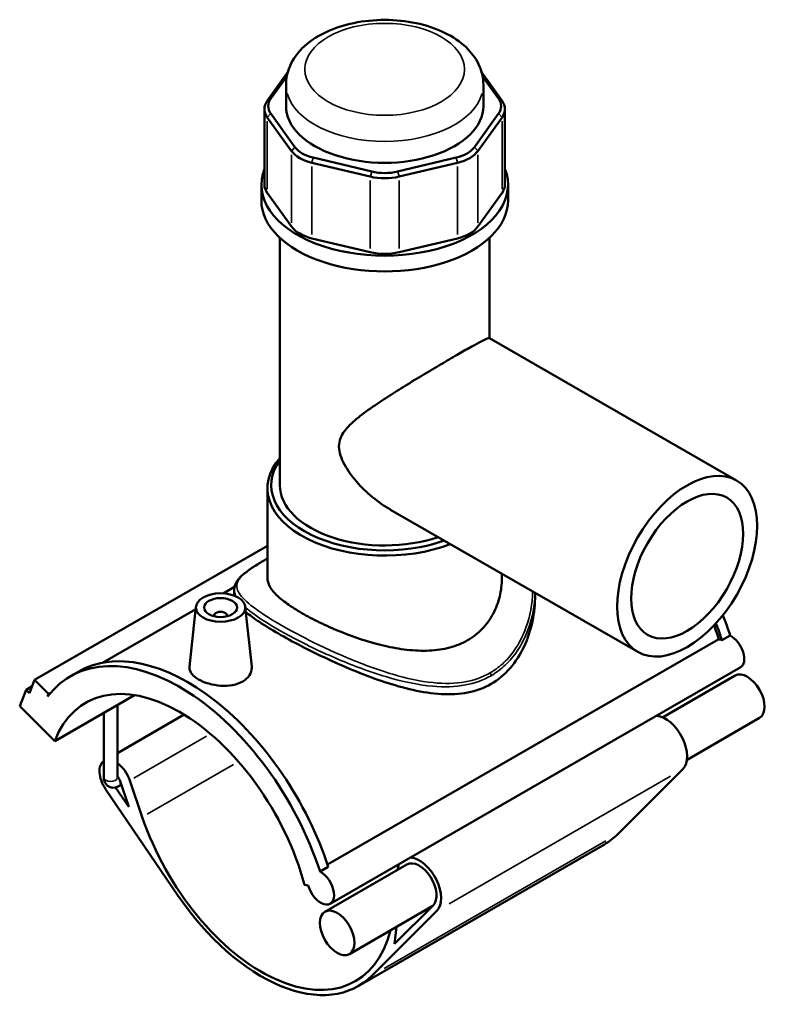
# Model space of a CAD drawing. Header units: inches. Extents: x -0.9 to 54.4, y -1.4 to 54.1.
# Tile 7 of 7: x 45.4 to 54.4, y 42.4 to 54.1. Entities that reach past the tile are written whole.
import ezdxf

# ---------------------------------------------------------------- set-up
doc = ezdxf.new("R2010")
doc.units = ezdxf.units.IN
doc.header["$MEASUREMENT"] = 0
doc.layers.add('Visible (ANSI)', color=7, linetype='Continuous', lineweight=50)
doc.layers.add('Visible Narrow (ANSI)', color=7, linetype='Continuous', lineweight=35)

msp = doc.modelspace()

# ---------------------------------------------------------------- linework, layer by layer
at = {"layer": 'Visible (ANSI)'}
for p, q in [((48.64, 53.4973), (48.3969, 53.1593)), ((48.4384, 53.1861), (48.6296, 53.4519)), ((51.2014, 53.1593), (50.9582, 53.4973)), ((50.9687, 53.4519), (51.1599, 53.1861)), ((48.6204, 53.097), (48.6204, 53.3523)), ((50.9779, 53.097), (50.9779, 53.3523)), ((48.3627, 53.0603), (48.3627, 52.1564)), ((48.7276, 52.606), (48.4384, 53.0079)), ((51.1599, 53.0079), (50.8707, 52.606)), ((51.2355, 53.0603), (51.2355, 52.1564)), ((48.3969, 52.9613), (48.6861, 52.5593)), ((50.9122, 52.5593), (51.2014, 52.9613)), ((48.9292, 52.4193), (49.6272, 52.2528)), ((49.6444, 52.3135), (48.9464, 52.48)), ((50.6519, 52.48), (49.9539, 52.3135)), ((49.971, 52.2528), (50.6691, 52.4193)), ((48.3257, 51.9683), (48.3257, 52.1564)), ((51.2726, 51.9683), (51.2726, 52.1564)), ((48.6861, 51.6555), (48.3969, 52.0575)), ((51.2014, 52.0575), (50.9122, 51.6555)), ((48.5467, 48.5655), (48.5467, 51.5214)), ((49.6272, 51.349), (48.9292, 51.5155)), ((50.6691, 51.5155), (49.971, 51.349)), ((51.0515, 50.3212), (51.0515, 51.5214)), ((51.0496, 50.3223), (54.0028, 48.6216)), ((48.3994, 47.4502), (48.3994, 48.5288)), ((49.8688, 48.2718), (52.8221, 46.5712)), ((48.3994, 47.8386), (45.6174, 46.2365)), ((51.1989, 47.4502), (51.1989, 47.5059)), ((48.0064, 47.3515), (47.8675, 47.2715)), ((48.0023, 47.3147), (48.0023, 47.2466)), ((51.596, 47.2772), (51.596, 47.2466)), ((47.5412, 47.0836), (46.4271, 46.442)), ((47.5443, 47.1127), (47.4673, 46.3945)), ((48.1338, 47.1127), (48.2105, 46.3972)), ((47.7603, 46.9984), (47.7603, 47.0057)), ((47.9178, 46.9984), (47.9178, 47.0057)), ((53.8288, 46.7106), (53.9268, 46.7671)), ((49.1149, 44.0311), (53.7919, 46.7244)), ((54.0478, 46.3839), (49.1475, 43.5621)), ((46.0457, 46.2815), (46.1437, 46.3379)), ((53.9857, 46.2885), (53.1196, 45.7898)), ((45.589, 46.1627), (45.5148, 46.1199)), ((45.5565, 46.0783), (45.6174, 46.2365)), ((45.6174, 46.2365), (45.7845, 46.0699)), ((45.4387, 45.9222), (45.5148, 46.1199)), ((45.5148, 46.1199), (45.5565, 46.0783)), ((45.7845, 46.0699), (45.7721, 46.0376)), ((45.8099, 46.0845), (45.7845, 46.0699)), ((45.8566, 45.5057), (46.8116, 46.0556)), ((45.4387, 45.9222), (45.8566, 45.5057)), ((46.6057, 45.0709), (46.6057, 45.9371)), ((46.444, 45.0709), (46.444, 45.8439)), ((47.4037, 45.8219), (46.6057, 45.3624)), ((54.2771, 45.7825), (53.411, 45.2837)), ((53.3623, 45.1705), (52.5878, 44.397)), ((46.6514, 44.9844), (46.6224, 44.9677)), ((46.6334, 45.0372), (46.7411, 44.7205)), ((46.9022, 44.5978), (46.7533, 45.0359)), ((46.4655, 44.9305), (47.3288, 43.662)), ((46.7411, 44.7205), (46.5834, 44.9522)), ((52.4237, 44.2709), (49.4836, 42.5778)), ((50.0655, 44.031), (49.0855, 43.4667)), ((49.0265, 43.9452), (49.1245, 44.0016)), ((48.8414, 43.7868), (48.8862, 43.7799)), ((50.3682, 43.5315), (49.3769, 42.9606)), ((49.6476, 42.7038), (50.4222, 43.4774)), ((50.3776, 43.5409), (49.9174, 43.0813)), ((49.9174, 43.0813), (49.9388, 43.2842))]:
    msp.add_line(p, q, dxfattribs=at)
for centre, major_axis, ratio, start_param, end_param in [((48.8119, 53.0603), (-0.4492, 0), 0.5758617, 5.8904862, 6.6758844), ((48.8119, 53.097), (-0.4043, 0), 0.5758617, 5.8904862, 6.6758844), ((49.7991, 53.097), (-1.1787, 0), 0.5758617, 0, 3.1415927), ((50.7863, 53.097), (0.4043, 0), 0.5758617, 5.8904862, 6.6758844), ((50.7863, 53.0603), (0.4492, 0), 0.5758617, 5.8904862, 6.6758844), ((49.1011, 52.6583), (0.4492, 0), 0.5758617, 3.5342917, 4.3196899), ((49.1011, 52.6951), (-0.4043, 0), 0.5758617, 0.3926991, 1.1780972), ((50.4972, 52.6951), (0.4043, 0), 0.5758617, 5.1050881, 5.8904862), ((50.4972, 52.6583), (0.4492, 0), 0.5758617, 5.1050881, 5.8904862), ((49.7991, 52.1564), (-1.4734, 0), 0.5758617, 6.0585725, 9.6493907), ((49.7991, 52.5285), (-0.4043, 0), 0.5758617, 1.1780972, 1.9634954), ((48.8119, 52.1564), (-0.4492, 0), 0.5758617, 0, 0.3926991), ((49.7991, 52.4918), (0.4492, 0), 0.5758617, 4.3196899, 5.1050881), ((50.7863, 52.1564), (0.4492, 0), 0.5758617, 5.8904862, 6.2831853), ((49.7991, 51.9683), (-1.4734, 0), 0.5758617, 0, 3.1415927), ((49.1011, 51.7545), (-0.4492, 0), 0.5758617, 0.3926991, 1.1780972), ((50.4972, 51.7545), (0.4492, 0), 0.5758617, 5.1050881, 5.8904862), ((49.7991, 51.588), (-0.4492, 0), 0.5758617, 1.1780972, 1.9634954), ((49.7991, 48.5288), (-1.3997, 0), 0.5758617, 5.8202306, 8.4480141), ((49.7991, 48.5655), (-1.3548, 0), 0.5758617, 5.8918569, 8.4075167), ((49.7991, 48.5655), (-1.2524, 0), 0.5758617, 0, 2.1049772), ((47.839, 47.0057), (-0.0787, 0), 0.5758617, 2.9729035, 6.4518745), ((52.2493, 46.8401), (-1.3033, 2.2633), 0.5780931, 4.360426, 4.462491), ((52.1513, 46.7836), (-1.2778, 2.2189), 0.5780931, 4.3656834, 4.4359573), ((52.1513, 46.7836), (1.3033, -2.2633), 0.5780931, 1.2188333, 1.3039012), ((53.9357, 46.5786), (0.1121, -0.1946), 0.5780931, 0, 2.4145211), ((53.8377, 46.5221), (0.1121, -0.1946), 0.5780931, 2.4145211, 2.6509697), ((47.349, 44.0182), (-1.3033, 2.2633), 0.5780931, 4.360426, 6.5230968), ((47.447, 44.0746), (-1.3033, 2.2633), 0.5780931, 4.360426, 6.2831853), ((54.1314, 46.0355), (-0.1457, 0.253), 0.5780931, 3.1415927, 6.2831853), ((47.349, 44.0182), (-1.1209, 1.9464), 0.5780931, 4.2779904, 6.7214513), ((53.1514, 45.4711), (-0.1847, 0.3208), 0.5780931, 3.2955615, 5.9027587), ((46.582, 45.0377), (-0.1345, 0.2336), 0.5780931, 0.026502, 1.7002072), ((46.582, 45.0377), (-0.1345, 0.2336), 0.5780931, 4.3835775, 5.3751347), ((46.582, 45.0377), (0.0404, -0.0701), 0.5780931, 1.2419848, 1.9310496), ((48.3291, 44.5826), (1.1209, -1.9464), 0.5780931, 4.3835775, 6.8214585), ((51.2692, 46.2757), (1.1545, -2.0048), 0.5780931, 0, 0.1539688), ((50.2112, 43.778), (-0.1847, 0.3208), 0.5780931, 0.3804266, 0.6618852), ((50.2112, 43.778), (0.1457, -0.253), 0.5780931, 0.1539688, 3.1415927), ((50.2112, 43.778), (0.1847, -0.3208), 0.5780931, 0.1539688, 2.761166), ((49.0355, 43.7567), (0.1121, -0.1946), 0.5780931, 4.2779904, 8.6977064), ((48.3291, 44.5826), (1.1545, -2.0048), 0.5780931, 4.8417999, 6.4371541)]:
    msp.add_ellipse(centre, major_axis=major_axis, ratio=ratio, start_param=start_param, end_param=end_param, dxfattribs=at)
for centre, major_axis, ratio in [((53.4125, 47.5964), (0.5904, 1.0252), 0.5780931), ((53.4125, 47.5964), (0.4723, 0.8202), 0.5780931), ((47.839, 47.1022), (0.2953, 0), 0.5758617), ((47.839, 47.1022), (0.1969, 0), 0.5758617), ((49.2312, 43.2136), (-0.1457, 0.253), 0.5780931)]:
    msp.add_ellipse(centre, major_axis=major_axis, ratio=ratio, dxfattribs=at)
for points, knots in [([(50.9779, 53.3523), (50.9779, 53.4274), (50.9618, 53.502), (50.9009, 53.6457), (50.8539, 53.7134), (50.7286, 53.8444), (50.6457, 53.9043), (50.452, 54.0077), (50.3388, 54.049), (50.0999, 54.1064), (49.9743, 54.1225), (49.7225, 54.129), (49.5965, 54.1197), (49.3537, 54.0761), (49.2369, 54.0417), (49.0225, 53.9476), (48.9249, 53.8876), (48.7665, 53.7441), (48.7034, 53.6615), (48.6359, 53.4995), (48.6204, 53.4261), (48.6204, 53.3523)], [0.7853982, 0.7853982, 0.7853982, 0.7853982, 1.0249131, 1.0249131, 1.2887909, 1.2887909, 1.6087747, 1.6087747, 1.9608248, 1.9608248, 2.3113, 2.3113, 2.6584481, 2.6584481, 3.0076227, 3.0076227, 3.360793, 3.360793, 3.6915923, 3.6915923, 3.9269908, 3.9269908, 3.9269908, 3.9269908]), ([(49.8688, 48.2718), (49.8681, 48.2722), (49.8674, 48.2726), (49.794, 48.3151), (49.7219, 48.3654), (49.5855, 48.4784), (49.521, 48.5411), (49.4064, 48.673), (49.3564, 48.7417), (49.2993, 48.8472), (49.2833, 48.8827), (49.2602, 48.9546), (49.2532, 48.991), (49.2532, 49.0652), (49.2602, 49.0976), (49.2833, 49.1572), (49.2993, 49.1844), (49.3564, 49.2624), (49.4064, 49.3099), (49.521, 49.4052), (49.5855, 49.4524), (49.7219, 49.547), (49.794, 49.5944), (49.9312, 49.6822), (50.0004, 49.7255), (50.1426, 49.8132), (50.2156, 49.8575), (50.3594, 49.9438), (50.4304, 49.9859), (50.5646, 50.0648), (50.6278, 50.1016), (50.7417, 50.1672), (50.7937, 50.1968), (50.8838, 50.247), (50.9219, 50.2677), (50.9828, 50.2993), (51.0057, 50.3102), (51.0372, 50.3227), (51.046, 50.3243), (51.0496, 50.3223)], [7.6671586, 7.6671586, 7.6671586, 7.6671586, 7.6740362, 7.6740362, 8.3653335, 8.3653335, 9.0566308, 9.0566308, 9.7479281, 9.7479281, 10.0935768, 10.0935768, 10.4392254, 10.4392254, 10.7848741, 10.7848741, 11.1305227, 11.1305227, 11.82182, 11.82182, 12.5131173, 12.5131173, 13.2044146, 13.2044146, 13.8180205, 13.8180205, 14.4316264, 14.4316264, 15.0452322, 15.0452322, 15.6588381, 15.6588381, 16.272444, 16.272444, 16.8860499, 16.8860499, 17.4996558, 17.4996558, 18.106384, 18.106384, 18.106384, 18.106384]), ([(48.0023, 47.3147), (48.0023, 47.3283), (48.004, 47.3418), (48.0106, 47.3687), (48.0156, 47.3819), (48.0294, 47.4094), (48.0386, 47.4235), (48.062, 47.4531), (48.0766, 47.4685), (48.1103, 47.4995), (48.1293, 47.5151), (48.1695, 47.5454), (48.1903, 47.56), (48.2331, 47.5888), (48.2548, 47.6028), (48.2989, 47.6305), (48.3212, 47.6442), (48.3622, 47.669), (48.3805, 47.6799), (48.3994, 47.6911)], [25.0882236, 25.0882236, 25.0882236, 25.0882236, 25.3916031, 25.3916031, 25.70511, 25.70511, 26.0656595, 26.0656595, 26.4851484, 26.4851484, 26.9079282, 26.9079282, 27.287714, 27.287714, 27.6261811, 27.6261811, 27.9340124, 27.9340124, 28.1651942, 28.1651942, 28.1651942, 28.1651942]), ([(50.7889, 46.7112), (50.7252, 46.6745), (50.6537, 46.645), (50.499, 46.6035), (50.4159, 46.5913), (50.2437, 46.5833), (50.1544, 46.5873), (49.9755, 46.6077), (49.8858, 46.6241), (49.7128, 46.6642), (49.6232, 46.6893), (49.4442, 46.7472), (49.3547, 46.7801), (49.1822, 46.8499), (49.0989, 46.887), (48.9443, 46.9619), (48.8728, 46.9997), (48.7459, 47.0728), (48.6869, 47.1101), (48.5836, 47.1838), (48.5393, 47.2201), (48.4686, 47.2903), (48.4421, 47.3243), (48.4075, 47.3893), (48.3994, 47.4205), (48.3994, 47.4502)], [0, 0, 0, 0, 0.6861907, 0.6861907, 1.3723813, 1.3723813, 2.058572, 2.058572, 2.7447626, 2.7447626, 3.428598, 3.428598, 4.1124334, 4.1124334, 4.7962688, 4.7962688, 5.4801041, 5.4801041, 6.1639395, 6.1639395, 6.8477749, 6.8477749, 7.5316103, 7.5316103, 8.2154456, 8.2154456, 8.2154456, 8.2154456]), ([(51.1989, 47.4502), (51.1989, 47.3803), (51.1907, 47.3075), (51.1561, 47.1641), (51.1297, 47.0935), (51.0591, 46.9617), (51.0149, 46.9005), (50.9117, 46.7936), (50.8526, 46.7479), (50.7889, 46.7112)], [19.1756539, 19.1756539, 19.1756539, 19.1756539, 19.8618446, 19.8618446, 20.5480352, 20.5480352, 21.2342259, 21.2342259, 21.9204166, 21.9204166, 21.9204166, 21.9204166]), ([(51.596, 47.2466), (51.596, 47.1465), (51.5857, 47.042), (51.5421, 46.8351), (51.5088, 46.7327), (51.4195, 46.542), (51.3634, 46.4534), (51.2306, 46.301), (51.1539, 46.2373), (51.0697, 46.1888)], [25.196372, 25.196372, 25.196372, 25.196372, 26.1037444, 26.1037444, 27.0111167, 27.0111167, 27.918489, 27.918489, 28.8258614, 28.8258614, 28.8258614, 28.8258614]), ([(51.0697, 46.1888), (50.9855, 46.1403), (50.8919, 46.106), (50.6915, 46.0665), (50.5848, 46.0613), (50.3647, 46.0739), (50.2511, 46.0917), (50.0236, 46.1424), (49.9095, 46.1753), (49.6903, 46.2478), (49.5769, 46.2899), (49.3491, 46.3823), (49.2347, 46.4324), (49.0129, 46.5354), (48.9054, 46.5883), (48.7047, 46.6921), (48.6116, 46.743), (48.4456, 46.8386), (48.369, 46.8855), (48.2389, 46.9718), (48.1845, 47.0115), (48.1407, 47.0482)], [0, 0, 0, 0, 0.9073723, 0.9073723, 1.8147447, 1.8147447, 2.722117, 2.722117, 3.6294893, 3.6294893, 4.5237333, 4.5237333, 5.4179773, 5.4179773, 6.3122213, 6.3122213, 7.2064653, 7.2064653, 8.1007093, 8.1007093, 8.9515195, 8.9515195, 8.9515195, 8.9515195]), ([(48.1031, 46.2192), (48.07, 46.2002), (48.028, 46.1849), (47.9361, 46.1675), (47.8862, 46.1653), (47.7929, 46.1712), (47.7431, 46.1796), (47.6515, 46.2059), (47.6097, 46.2236), (47.5436, 46.2617), (47.5148, 46.2846), (47.4766, 46.3331), (47.467, 46.3588), (47.4667, 46.3867), (47.4669, 46.3906), (47.4673, 46.3945)], [2.8540531, 2.8540531, 2.8540531, 2.8540531, 3.2110785, 3.2110785, 3.5681039, 3.5681039, 3.9245918, 3.9245918, 4.2810797, 4.2810797, 4.6375676, 4.6375676, 4.9940555, 4.9940555, 5.0507692, 5.0507692, 5.0507692, 5.0507692]), ([(48.2104, 46.3972), (48.211, 46.3922), (48.2113, 46.3872), (48.2116, 46.3526), (48.2025, 46.3209), (48.1649, 46.2637), (48.1363, 46.2383), (48.1031, 46.2192)], [7.78907394, 7.78907394, 7.78907394, 7.78907394, 7.84810864, 7.84810864, 8.205134, 8.205134, 8.56215937, 8.56215937, 8.56215937, 8.56215937]), ([(46.444, 45.0709), (46.444, 45.0567), (46.4459, 45.0417), (46.4556, 45.0127), (46.4629, 44.9987), (46.4823, 44.9767), (46.4926, 44.9683), (46.515, 44.9563), (46.5267, 44.9525), (46.5506, 44.9486), (46.5627, 44.9488), (46.5878, 44.9524), (46.6002, 44.9566), (46.6152, 44.9637), (46.6189, 44.9656), (46.6224, 44.9677)], [1.5707963, 1.5707963, 1.5707963, 1.5707963, 1.8849556, 1.8849556, 2.1647359, 2.1647359, 2.3757439, 2.3757439, 2.572079, 2.572079, 2.7863637, 2.7863637, 3.0520987, 3.0520987, 3.1415927, 3.1415927, 3.1415927, 3.1415927])]:
    msp.add_open_spline(points, degree=3, knots=knots, dxfattribs=at)
msp.add_open_spline([(48.0023, 47.2439), (48.0023, 47.2448), (48.0023, 47.2457), (48.0023, 47.2466)], degree=3, dxfattribs=at)
at = {"layer": 'Visible Narrow (ANSI)'}
for p, q in [((48.4364, 53.1848), (48.399, 53.1606)), ((51.1619, 53.1848), (51.1993, 53.1606)), ((48.4364, 53.0056), (48.399, 52.9636)), ((51.1619, 53.0056), (51.1993, 52.9636)), ((48.3969, 52.1026), (48.3969, 52.9161)), ((51.2014, 52.9161), (51.2014, 52.1026)), ((48.6861, 52.5141), (48.6861, 51.7007)), ((48.7255, 52.6036), (48.6881, 52.5617)), ((50.8728, 52.6036), (50.9101, 52.5617)), ((50.9122, 51.7007), (50.9122, 52.5141)), ((48.9292, 51.5607), (48.9292, 52.3741)), ((48.9455, 52.4769), (48.93, 52.4224)), ((50.6528, 52.4769), (50.6682, 52.4224)), ((50.6691, 52.3741), (50.6691, 51.5607)), ((49.6436, 52.3104), (49.6281, 52.2559)), ((49.9547, 52.3104), (49.9702, 52.2559)), ((49.6272, 52.2076), (49.6272, 51.3942)), ((49.971, 51.3942), (49.971, 52.2076)), ((47.6699, 45.5638), (46.8015, 45.0637)), ((46.9597, 44.631), (47.9945, 45.2269)), ((50.5692, 43.5621), (53.2153, 45.0859)), ((52.4408, 44.3123), (49.7946, 42.7885))]:
    msp.add_line(p, q, dxfattribs=at)
msp.add_ellipse((49.7991, 53.536), major_axis=(0.9541, 0), ratio=0.5758617, dxfattribs=at)
for centre, major_axis, ratio, start_param, end_param in [((49.7991, 53.3523), (-1.1787, 0), 0.5758617, 0.1570796, 2.984513), ((51.0379, 46.3062), (-0.0224, 0.0389), 0.5780931, 3.9708089, 4.7247274), ((46.5249, 45.0709), (0.0809, 0), 0.5758617, 3.2986723, 6.1261057), ((46.582, 45.0377), (0.0404, -0.0701), 0.5780931, 0.0620992, 1.1798856)]:
    msp.add_ellipse(centre, major_axis=major_axis, ratio=ratio, start_param=start_param, end_param=end_param, dxfattribs=at)
for points, knots in [([(51.0592, 46.3213), (50.9687, 46.2692), (50.8681, 46.2338), (50.6398, 46.1926), (50.5106, 46.1912), (50.2213, 46.2203), (50.0596, 46.2562), (49.7095, 46.3594), (49.5201, 46.4305), (49.1475, 46.5888), (48.9643, 46.6762), (48.6519, 46.839), (48.5194, 46.9142), (48.2998, 47.0525), (48.2126, 47.1154), (48.085, 47.2305), (48.0471, 47.282), (48.0232, 47.382), (48.0428, 47.4296), (48.1489, 47.5355), (48.2393, 47.595), (48.3765, 47.6774), (48.3878, 47.6842), (48.3994, 47.691)], [14.344806, 14.344806, 14.344806, 14.344806, 15.3108781, 15.3108781, 16.4166778, 16.4166778, 17.7263228, 17.7263228, 19.2270901, 19.2270901, 20.7454041, 20.7454041, 22.0830243, 22.0830243, 23.4162956, 23.4162956, 24.82483, 24.82483, 26.385355, 26.385355, 28.0152835, 28.0152835, 28.1578231, 28.1578231, 28.1578231, 28.1578231]), ([(48.0023, 47.3147), (48.0023, 47.3055), (48.0032, 47.2963), (48.0085, 47.2699), (48.0151, 47.2525), (48.0248, 47.2344)], [-25.08822364, -25.08822364, -25.08822364, -25.08822364, -24.82482997, -24.82482997, -24.34532397, -24.34532397, -24.34532397, -24.34532397]), ([(51.5659, 47.2945), (51.5627, 47.1477), (51.5366, 47.0004), (51.4521, 46.7643), (51.4052, 46.6709), (51.3049, 46.5284), (51.2576, 46.4744), (51.16, 46.3867), (51.1113, 46.3513), (51.0592, 46.3213)], [39.5644694, 39.5644694, 39.5644694, 39.5644694, 40.8849297, 40.8849297, 41.821458, 41.821458, 42.4783098, 42.4783098, 43.0344181, 43.0344181, 43.0344181, 43.0344181]), ([(51.0697, 46.2879), (51.1231, 46.3187), (51.1732, 46.3549), (51.2735, 46.444), (51.3223, 46.4987), (51.4258, 46.6429), (51.4745, 46.737), (51.5635, 46.9771), (51.5916, 47.1276), (51.5955, 47.2775)], [-43.0344181, -43.0344181, -43.0344181, -43.0344181, -42.4783098, -42.4783098, -41.821458, -41.821458, -40.8849297, -40.8849297, -39.5440633, -39.5440633, -39.5440633, -39.5440633]), ([(48.1345, 47.1062), (48.1948, 47.0524), (48.2761, 46.9933), (48.4872, 46.8592), (48.6208, 46.7835), (48.9367, 46.6207), (49.1222, 46.5339), (49.5002, 46.3781), (49.6927, 46.3087), (50.0488, 46.2093), (50.2135, 46.1753), (50.5086, 46.15), (50.6405, 46.1532), (50.8739, 46.1977), (50.9769, 46.2345), (51.0697, 46.2879)], [-23.2970556, -23.2970556, -23.2970556, -23.2970556, -22.0830243, -22.0830243, -20.7454041, -20.7454041, -19.2270901, -19.2270901, -17.7263228, -17.7263228, -16.4166778, -16.4166778, -15.3108781, -15.3108781, -14.344806, -14.344806, -14.344806, -14.344806])]:
    msp.add_open_spline(points, degree=3, knots=knots, dxfattribs=at)

doc.saveas('drawing.dxf')
